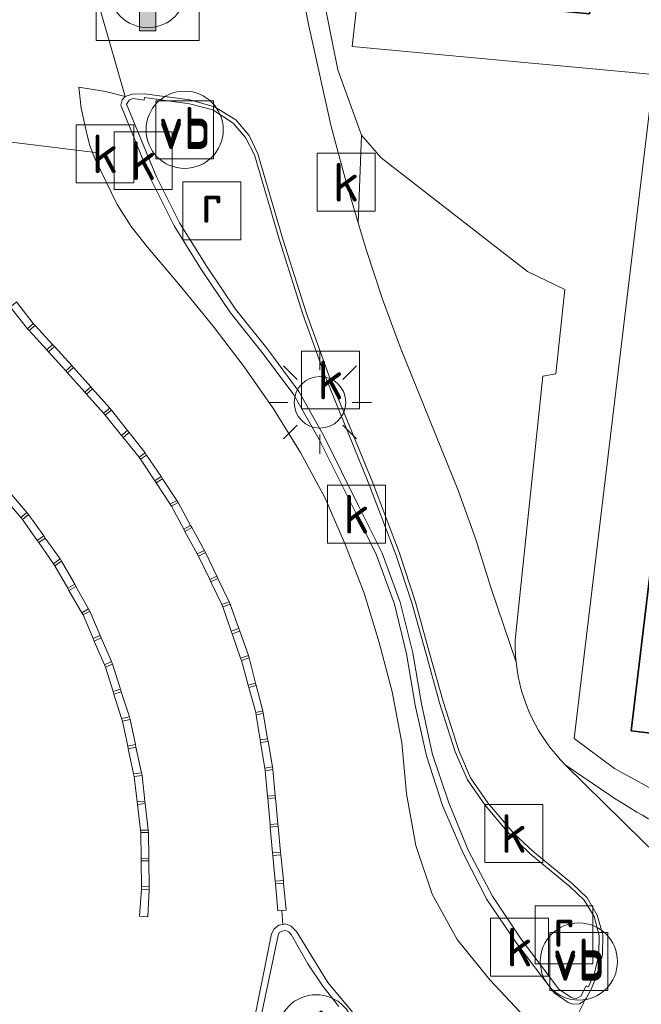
# Model space of a CAD drawing. Header units: metres. Extents: x 153919 to 160124, y 449312 to 452850.
# Tile 51 of 81: x 156086 to 156110, y 451879 to 451917. Entities that reach past the tile are written whole.
import ezdxf
from ezdxf.enums import TextEntityAlignment as Align

# ---------------------------------------------------------------- set-up
doc = ezdxf.new("R2010")
doc.units = ezdxf.units.M
for name, color, linetype, lineweight in [('B-WE-GR-BEPLANTING_CULTUUR_HEESTERS-GV', 90, 'Continuous', 18), ('B-WE-GR-GROENVOORZIENING-GV', 80, 'Continuous', 18), ('B-WE-IE-MEUBILAIR_WEGMEUBILAIR-GV', 7, 'Continuous', 18), ('B-WE-IE-MEUBILAIR_WEGMEUBILAIR-S', 7, 'Continuous', 25), ('B-WE-IE-MEUBILAIR_WEGMEUBILAIR_VERKEERSBORD-S', 7, 'Continuous', 25), ('B-WE-KL-ET_LS_OV_LICHTMAST-S', 190, 'Continuous', 25), ('B-WE-OG-BEBOUWING-GV', 7, 'Continuous', 35), ('B-WE-OG-TERREIN_CULTUURSCHEIDING-GV', 7, 'Continuous', 18), ('B-WE-RI-GWA_KOLK-S', 30, 'Continuous', 25), ('B-WE-RI-GWA_RIOOLPUT-S', 30, 'Continuous', 25), ('B-WE-RI-HWA_GOOT_LIJNGOOT-G', 150, 'Continuous', 18), ('B-WE-VH-VERHARDING_GESLOTEN-GV', 252, 'Continuous', 18), ('B-WE-VH-VERHARDING_OPEN-GV', 252, 'Continuous', 18), ('B-WE-VH-VERHARDING_TEGEL-GV', 252, 'Continuous', 18)]:
    doc.layers.add(name, color=color, linetype=linetype, lineweight=lineweight)
doc.styles.add('NLCS-ISO', font='NLCS-ISO.ttf')

# ---------------------------------------------------------------- blocks, each defined once
blk = doc.blocks.new('SIE-WEG_VERKEERSBORD_INFORMATIE-SO')
at = {"linetype": 'ByBlock', "lineweight": 18}
h = blk.add_hatch(color=0, dxfattribs=at)
h.dxf.hatch_style = 1
edge = h.paths.add_edge_path()
edge.add_arc((0, 1.247), 0.373, 0, 360)
h = blk.add_hatch(color=0, dxfattribs=at)
h.dxf.hatch_style = 1
h.paths.add_polyline_path([(0.316, 0.489), (-0.823, 0.489), (-0.823, 0.194), (-0.316, 0.194), (-0.316, -1.62), (0.316, -1.62)])
at = {"color": 0, "linetype": 'ByBlock', "lineweight": 18}
for points in [[(-2, -2), (2, -2), (2, 2), (-2, 2)], [(0.316, 0.489), (-0.823, 0.489), (-0.823, 0.194), (-0.316, 0.194), (-0.316, -1.62), (0.316, -1.62)]]:
    blk.add_lwpolyline(points, close=True, dxfattribs=at)
blk.add_circle((0, 1.247), 0.373, dxfattribs=at)
blk = doc.blocks.new('SIE-WEG_VERKEERSBORD-SO')
at = {"color": 0, "linetype": 'ByBlock', "lineweight": 18}
blk.add_lwpolyline([(-1.125, -1.125), (1.125, -1.125), (1.125, 1.125), (-1.125, 1.125)], close=True, dxfattribs=at)
at = {"color": 0, "linetype": 'ByBlock', "lineweight": 18, "style": 'NLCS-ISO'}
blk.add_text('vb', height=1.5, dxfattribs=at).set_placement((0, 0), align=Align.MIDDLE_CENTER)
blk = doc.blocks.new('SKL-ET_OV_LICHTMAST-SO')
at = {"color": 0, "linetype": 'ByBlock', "lineweight": 18}
for points in [[(0, 2), (0, 1.25)], [(-1.414, 1.414), (-0.884, 0.884)], [(0.884, 0.884), (1.414, 1.414)], [(-1.25, 0), (-2, 0)], [(2, 0), (1.25, 0)], [(-1.414, -1.414), (-0.884, -0.884)], [(0.884, -0.884), (1.414, -1.414)], [(0, -1.25), (0, -2)]]:
    blk.add_lwpolyline(points, dxfattribs=at)
blk.add_circle((0, 0), 1, dxfattribs=at)
blk = doc.blocks.new('SIE-WEG_PAAL_VERKEERSBORD-SO')
at = {"color": 0, "linetype": 'ByBlock', "lineweight": 18}
blk.add_circle((0, 0), 1.5, dxfattribs=at)
at = {"color": 0, "linetype": 'ByBlock', "lineweight": 18, "style": 'NLCS-ISO'}
blk.add_text('vb', height=1.5, dxfattribs=at).set_placement((0, 0.132), align=Align.MIDDLE_CENTER)
blk = doc.blocks.new('SRI-KOLK-SO')
at = {"color": 0, "linetype": 'ByBlock', "lineweight": 18}
blk.add_lwpolyline([(-1.125, -1.125), (1.125, -1.125), (1.125, 1.125), (-1.125, 1.125)], close=True, dxfattribs=at)
at = {"color": 0, "linetype": 'ByBlock', "lineweight": 18, "style": 'NLCS-ISO'}
blk.add_text('k', height=1.5, dxfattribs=at).set_placement((0, 0), align=Align.MIDDLE_CENTER)
blk = doc.blocks.new('SRI-PUT_INSPECTIEPUT_RIOOLPUT-SO')
at = {"color": 0, "linetype": 'ByBlock', "lineweight": 18}
blk.add_lwpolyline([(-1.125, -1.125), (1.125, -1.125), (1.125, 1.125), (-1.125, 1.125)], close=True, dxfattribs=at)
at = {"color": 0, "linetype": 'ByBlock', "lineweight": 18, "style": 'NLCS-ISO'}
blk.add_text('r', height=1.5, dxfattribs=at).set_placement((0, 0.283), align=Align.MIDDLE_CENTER)

msp = doc.modelspace()

# ---------------------------------------------------------------- linework, layer by layer
at = {"layer": 'B-WE-GR-BEPLANTING_CULTUUR_HEESTERS-GV', "flags": 128}
for points in [[(156107.218, 451940.813), (156100.288, 451941.831), (156099.574, 451935.344), (156096.809, 451933.953), (156097.118, 451925.852), (156097.361, 451918.655), (156098.1, 451914.944), (156099.007, 451912.416), (156099.776, 451911.533), (156105.456, 451907.122), (156106.915, 451906.426), (156106.565, 451903.145), (156106.055, 451903.06), (156104.991, 451892.93)], [(156115.786, 451883.458), (156116.163, 451883.347), (156127.598, 451881.87), (156135.109, 451880.964), (156135.461, 451884.036), (156110.277, 451887.031), (156108.837, 451887.821), (156107.27, 451888.985), (156110.365, 451914.766), (156098.652, 451915.855), (156100.463, 451931.908), (156110.615, 451930.656), (156111.06, 451934.188), (156112.666, 451933.999), (156113.088, 451937.929), (156106.821, 451937.558), (156107.218, 451940.813)], [(156106.928, 451887.968), (156108.666, 451886.779)]]:
    msp.add_lwpolyline(points, dxfattribs=at)
at = {"layer": 'B-WE-GR-BEPLANTING_CULTUUR_HEESTERS-GV'}
for points in [[(156104.991, 451892.93, 0.037714), (156105.02, 451891.949)], [(156105.02, 451891.949, 0.173353), (156106.928, 451887.968)], [(156108.666, 451886.779, 0.071751), (156115.786, 451883.458)]]:
    msp.add_lwpolyline(points, format="xyb", dxfattribs=at)
at = {"layer": 'B-WE-GR-GROENVOORZIENING-GV', "flags": 128}
msp.add_lwpolyline([(156096.58, 451918.64), (156096.972, 451916.665), (156097.84, 451912.755), (156098.414, 451910.584), (156098.885, 451909.011), (156099.007, 451912.416), (156098.1, 451914.944), (156097.361, 451918.655)], dxfattribs=at)
at = {"layer": 'B-WE-IE-MEUBILAIR_WEGMEUBILAIR-GV', "flags": 128}
for points in [[(156089.827, 451913.911), (156089.712, 451913.786), (156089.665, 451913.575), (156090.828, 451910.702), (156091.739, 451908.899), (156092.793, 451907.178), (156093.931, 451905.514), (156095.195, 451903.927), (156096.383, 451902.325), (156097.363, 451900.594), (156098.82, 451897.695), (156099.599, 451896.098), (156100.294, 451894.204), (156100.765, 451892.269), (156101.102, 451890.282), (156101.543, 451888.316), (156102.162, 451886.38), (156102.965, 451884.537), (156103.885, 451882.732), (156105.008, 451881.072), (156106.493, 451879.107), (156107.042, 451878.734), (156107.215, 451878.666), (156107.481, 451878.68), (156107.669, 451878.8), (156107.739, 451878.885), (156107.943, 451879.276), (156108.163, 451879.817), (156108.369, 451880.583), (156108.39, 451881.361), (156108.173, 451882.121), (156107.783, 451882.801), (156107.213, 451883.34), (156105.671, 451884.612), (156104.932, 451885.296), (156103.922, 451886.488), (156103.254, 451887.464), (156102.795, 451888.518), (156102.187, 451890.416), (156101.644, 451892.352), (156101.111, 451894.28), (156100.489, 451896.184), (156099.426, 451898.98), (156097.81, 451902.907), (156096.872, 451905.492), (156095.962, 451908.376), (156094.986, 451911.691), (156094.651, 451912.397), (156094.13, 451913.008), (156093.305, 451913.519), (156092.346, 451913.788), (156090.589, 451914.013), (156090.111, 451914.003)], [(156107.834, 451879.342), (156107.74, 451879.376), (156107.539, 451878.978), (156107.351, 451878.875), (156107.155, 451878.927), (156106.673, 451879.251), (156105.214, 451881.199), (156104.1, 451882.861), (156103.172, 451884.628), (156102.402, 451886.482), (156101.773, 451888.364), (156101.342, 451890.326), (156101.012, 451892.316), (156100.515, 451894.283), (156099.813, 451896.181), (156098.914, 451897.993), (156097.568, 451900.706), (156096.581, 451902.461), (156095.381, 451904.088), (156094.123, 451905.656), (156093.002, 451907.315), (156091.945, 451909.007), (156091.046, 451910.793), (156089.887, 451913.618), (156089.982, 451913.775), (156090.125, 451913.837), (156090.571, 451913.778), (156090.582, 451913.874), (156092.332, 451913.631), (156093.237, 451913.397), (156094.03, 451912.884), (156094.506, 451912.329), (156094.851, 451911.644), (156095.829, 451908.331), (156096.731, 451905.459), (156097.596, 451903.055), (156099.278, 451898.933), (156100.349, 451896.135), (156100.971, 451894.254), (156101.512, 451892.317), (156102.044, 451890.372), (156102.657, 451888.465), (156103.132, 451887.376), (156103.799, 451886.403), (156104.677, 451885.372), (156105.563, 451884.508), (156107.12, 451883.229), (156107.658, 451882.708), (156108.046, 451882.07), (156108.24, 451881.337), (156108.235, 451880.602), (156108.058, 451879.868)], [(156085.492, 451905.843), (156085.366, 451905.749), (156086.043, 451904.899), (156086.264, 451905.099), (156085.618, 451905.937)], [(156086.332, 451905.026), (156086.11, 451904.825), (156086.786, 451904.078), (156087.015, 451904.284)], [(156087.528, 451903.258), (156087.766, 451903.47), (156087.083, 451904.211), (156086.854, 451904.004)], [(156087.832, 451903.395), (156087.595, 451903.183), (156088.267, 451902.432), (156088.5, 451902.64)], [(156089.232, 451901.812), (156088.566, 451902.565), (156088.334, 451902.357), (156088.99, 451901.623)], [(156089.296, 451901.732), (156089.058, 451901.539), (156089.691, 451900.755), (156089.923, 451900.943)], [(156090.371, 451899.916), (156090.613, 451900.076), (156089.985, 451900.864), (156089.754, 451900.677)], [(156090.668, 451899.992), (156090.426, 451899.833), (156090.982, 451898.992), (156091.227, 451899.154)], [(156091.578, 451898.088), (156091.841, 451898.232), (156091.282, 451899.07), (156091.037, 451898.908)], [(156085.363, 451898.521), (156085.134, 451898.327), (156085.786, 451897.57), (156086.008, 451897.758)], [(156091.891, 451898.145), (156091.627, 451898.001), (156092.109, 451897.116), (156092.377, 451897.262)], [(156085.849, 451897.492), (156086.42, 451896.673), (156086.668, 451896.85), (156086.072, 451897.682)], [(156092.634, 451896.157), (156092.911, 451896.291), (156092.425, 451897.174), (156092.157, 451897.028)], [(156086.726, 451896.768), (156086.477, 451896.591), (156087.049, 451895.771), (156087.307, 451895.956)], [(156092.956, 451896.202), (156092.677, 451896.067), (156093.117, 451895.16), (156093.391, 451895.293)], [(156087.365, 451895.874), (156087.105, 451895.688), (156087.602, 451894.821), (156087.872, 451894.973)], [(156093.434, 451895.202), (156093.161, 451895.07), (156093.585, 451894.195), (156093.869, 451894.294)], [(156087.921, 451894.886), (156087.651, 451894.735), (156088.148, 451893.868), (156088.41, 451894.015)], [(156093.907, 451894.201), (156093.623, 451894.102), (156093.954, 451893.15), (156094.247, 451893.252)], [(156088.198, 451893.781), (156088.59, 451892.862), (156088.866, 451892.98), (156088.459, 451893.928)], [(156094.281, 451893.158), (156093.987, 451893.056), (156094.318, 451892.104), (156094.62, 451892.209)], [(156088.906, 451892.888), (156088.63, 451892.77), (156089.025, 451891.852), (156089.3, 451891.97)], [(156089.063, 451891.759), (156089.363, 451890.807), (156089.651, 451890.899), (156089.339, 451891.878)], [(156094.651, 451892.114), (156094.346, 451892.008), (156094.609, 451891.057), (156094.901, 451891.137)], [(156089.682, 451890.803), (156089.393, 451890.711), (156089.694, 451889.758), (156089.995, 451889.823)], [(156094.926, 451891.041), (156094.636, 451890.96), (156094.904, 451889.989), (156095.176, 451890.064)], [(156095.199, 451889.967), (156094.925, 451889.891), (156095.081, 451888.927), (156095.367, 451888.973)], [(156089.724, 451889.663), (156089.931, 451888.685), (156090.232, 451888.75), (156090.023, 451889.727)], [(156095.383, 451888.874), (156095.096, 451888.828), (156095.257, 451887.833), (156095.551, 451887.88)], [(156090.253, 451888.652), (156089.952, 451888.588), (156090.16, 451887.61), (156090.468, 451887.646)], [(156095.566, 451887.782), (156095.27, 451887.734), (156095.359, 451886.751), (156095.662, 451886.778)], [(156090.179, 451887.512), (156090.298, 451886.52), (156090.602, 451886.555), (156090.488, 451887.547)], [(156095.671, 451886.679), (156095.369, 451886.651), (156095.46, 451885.647), (156095.767, 451885.675)], [(156090.613, 451886.455), (156090.31, 451886.421), (156090.428, 451885.429), (156090.73, 451885.432)], [(156095.777, 451885.576), (156095.469, 451885.548), (156095.56, 451884.544), (156095.873, 451884.573)], [(156090.441, 451885.329), (156090.455, 451884.33), (156090.749, 451884.333), (156090.739, 451885.332)], [(156090.75, 451884.233), (156090.456, 451884.23), (156090.471, 451883.231), (156090.759, 451883.234)], [(156095.883, 451884.473), (156095.569, 451884.444), (156095.66, 451883.442), (156095.978, 451883.471)], [(156090.76, 451883.127), (156090.471, 451883.131), (156090.391, 451882.085), (156090.55, 451882.074), (156090.71, 451882.064)], [(156096.089, 451882.317), (156095.988, 451883.372), (156095.669, 451883.343), (156095.765, 451882.289), (156095.924, 451882.303)]]:
    msp.add_lwpolyline(points, close=True, dxfattribs=at)
for points in [[(156098.983, 451877.969), (156097.71, 451879.513), (156096.49, 451881.497), (156096.282, 451881.701), (156096.063, 451881.785), (156095.956, 451881.765), (156095.803, 451881.737), (156095.627, 451881.599), (156095.514, 451881.399), (156094.722, 451877.465)], [(156094.947, 451877.411), (156095.773, 451881.332), (156095.818, 451881.449), (156095.919, 451881.5), (156096.055, 451881.53), (156096.19, 451881.48), (156096.275, 451881.379), (156096.93, 451880.236), (156097.512, 451879.369), (156098.128, 451878.583)]]:
    msp.add_lwpolyline(points, dxfattribs=at)
at = {"layer": 'B-WE-OG-BEBOUWING-GV', "flags": 128}
msp.add_lwpolyline([(156127.439, 451887.169), (156127.535, 451887.971), (156132.983, 451933.638), (156125.128, 451934.575), (156124.923, 451932.858), (156122.718, 451933.121), (156122.919, 451934.801), (156115.063, 451935.738), (156113.859, 451925.644), (156108.695, 451926.26), (156108.96, 451928.477), (156103.309, 451929.151), (156101.899, 451917.709), (156107.872, 451917.129), (156107.986, 451917.948), (156112.867, 451917.414), (156109.486, 451889.289), (156117.307, 451888.345), (156117.509, 451890.063), (156119.73, 451889.802), (156119.528, 451888.084)], close=True, dxfattribs=at)
at = {"layer": 'B-WE-OG-TERREIN_CULTUURSCHEIDING-GV', "flags": 128}
for points in [[(156104.991, 451892.93), (156106.055, 451903.06), (156106.565, 451903.145), (156106.915, 451906.426), (156105.456, 451907.122), (156099.776, 451911.533), (156099.007, 451912.416), (156098.885, 451909.011), (156099.205, 451907.941), (156099.829, 451906.049), (156100.533, 451904.16), (156102.776, 451898.59), (156103.455, 451896.715), (156104.049, 451894.815), (156105.02, 451891.949)], [(156108.666, 451886.779), (156106.928, 451887.968), (156109.939, 451884.994), (156110.803, 451884.167), (156111.362, 451883.183), (156111.584, 451882.408), (156111.707, 451881.485)]]:
    msp.add_lwpolyline(points, dxfattribs=at)
at = {"layer": 'B-WE-OG-TERREIN_CULTUURSCHEIDING-GV'}
for points in [[(156105.02, 451891.949, -0.037714), (156104.991, 451892.93)], [(156115.786, 451883.458, -0.071751), (156108.666, 451886.779)]]:
    msp.add_lwpolyline(points, format="xyb", dxfattribs=at)
at = {"layer": 'B-WE-RI-HWA_GOOT_LIJNGOOT-G', "flags": 128}
msp.add_lwpolyline([(156078.87, 451912.949), (156088.789, 451911.723)], dxfattribs=at)
at = {"layer": 'B-WE-VH-VERHARDING_GESLOTEN-GV', "flags": 128}
for points in [[(156088.466, 451912.014), (156088.345, 451912.463), (156088.129, 451913.466), (156088.032, 451914.278), (156089.065, 451914.105), (156089.827, 451913.911), (156088.884, 451917.201), (156087.764, 451917.288), (156087.851, 451921.36), (156088.081, 451921.365), (156087.853, 451924.672), (156087.838, 451926.473), (156088.024, 451934.909), (156088.319, 451947.355), (156088.415, 451951.406), (156088.475, 451956.655), (156088.622, 451961.634), (156088.726, 451966.861), (156088.804, 451972.097), (156088.824, 451974.135), (156088.308, 451974.173), (156086.831, 451960.851), (156083.77, 451929.248), (156082.9, 451914.678)], [(156105.02, 451891.949), (156104.049, 451894.815), (156103.455, 451896.715), (156102.776, 451898.59), (156100.533, 451904.16), (156099.829, 451906.049), (156099.205, 451907.941), (156098.885, 451909.011), (156098.414, 451910.584), (156097.84, 451912.755), (156096.972, 451916.665), (156096.58, 451918.64)], [(156088.884, 451917.201), (156089.827, 451913.911), (156090.111, 451914.003), (156090.589, 451914.013), (156092.346, 451913.788), (156093.305, 451913.519), (156094.13, 451913.008), (156094.651, 451912.397), (156094.986, 451911.691), (156095.962, 451908.376), (156096.872, 451905.492), (156097.81, 451902.907), (156099.426, 451898.98), (156100.489, 451896.184), (156101.111, 451894.28), (156101.644, 451892.352), (156102.187, 451890.416), (156102.795, 451888.518), (156103.254, 451887.464), (156103.922, 451886.488), (156104.932, 451885.296), (156105.671, 451884.612), (156107.213, 451883.34), (156107.783, 451882.801), (156108.173, 451882.121), (156108.39, 451881.361), (156108.369, 451880.583), (156108.163, 451879.817), (156107.943, 451879.276), (156107.739, 451878.885), (156107.669, 451878.8), (156107.643, 451878.711), (156106.832, 451877.106)], [(156106.832, 451877.106), (156107.643, 451878.711), (156107.669, 451878.8), (156107.481, 451878.68), (156107.215, 451878.666), (156107.042, 451878.734), (156106.493, 451879.107), (156105.008, 451881.072), (156103.885, 451882.732), (156102.965, 451884.537), (156102.162, 451886.38), (156101.543, 451888.316), (156101.102, 451890.282), (156100.765, 451892.269), (156100.294, 451894.204), (156099.599, 451896.098), (156098.82, 451897.695), (156097.363, 451900.594), (156096.383, 451902.325), (156095.195, 451903.927), (156093.931, 451905.514), (156092.793, 451907.178), (156091.739, 451908.899), (156090.828, 451910.702), (156089.665, 451913.575), (156089.712, 451913.786), (156089.827, 451913.911), (156089.065, 451914.105), (156088.032, 451914.278), (156088.129, 451913.466), (156088.345, 451912.463), (156088.466, 451912.014), (156088.659, 451911.502), (156089.528, 451909.718), (156090.061, 451908.863), (156090.697, 451908.068), (156091.986, 451906.546), (156093.247, 451905), (156094.46, 451903.415), (156095.597, 451901.782), (156096.648, 451900.086), (156097.603, 451898.316), (156098.391, 451896.493), (156099.121, 451894.632), (156099.694, 451892.709), (156100.203, 451890.794), (156100.585, 451888.823), (156100.761, 451886.838), (156101.123, 451884.833), (156101.753, 451882.937), (156102.73, 451881.178), (156104, 451879.617), (156105.377, 451878.15)], [(156105.377, 451878.15), (156104, 451879.617), (156102.73, 451881.178), (156101.753, 451882.937), (156101.123, 451884.833), (156100.761, 451886.838), (156100.585, 451888.823), (156100.203, 451890.794), (156099.694, 451892.709), (156099.121, 451894.632), (156098.391, 451896.493), (156097.603, 451898.316), (156096.648, 451900.086), (156095.597, 451901.782), (156094.46, 451903.415), (156093.247, 451905), (156091.986, 451906.546), (156090.697, 451908.068), (156090.061, 451908.863), (156089.528, 451909.718), (156088.659, 451911.502), (156088.466, 451912.014)], [(156085.366, 451905.749), (156086.043, 451904.899), (156086.11, 451904.825), (156086.786, 451904.078), (156086.854, 451904.004), (156087.528, 451903.258), (156087.595, 451903.183), (156088.267, 451902.432), (156088.334, 451902.357), (156088.99, 451901.623), (156089.058, 451901.539), (156089.691, 451900.755), (156089.754, 451900.677), (156090.371, 451899.916), (156090.426, 451899.833), (156090.982, 451898.992), (156091.037, 451898.908), (156091.578, 451898.088), (156091.627, 451898.001), (156092.109, 451897.116), (156092.157, 451897.028), (156092.634, 451896.157), (156092.677, 451896.067), (156093.117, 451895.16), (156093.161, 451895.07), (156093.585, 451894.195), (156093.623, 451894.102), (156093.954, 451893.15), (156093.987, 451893.056), (156094.318, 451892.104), (156094.346, 451892.008), (156094.609, 451891.057), (156094.636, 451890.96), (156094.904, 451889.989), (156094.925, 451889.891), (156095.081, 451888.927), (156095.096, 451888.828), (156095.257, 451887.833), (156095.27, 451887.734), (156095.359, 451886.751), (156095.369, 451886.651), (156095.46, 451885.647), (156095.469, 451885.548), (156095.56, 451884.544), (156095.569, 451884.444), (156095.66, 451883.442), (156095.669, 451883.343), (156095.765, 451882.289), (156095.924, 451882.303), (156096.089, 451882.317), (156095.988, 451883.372), (156095.978, 451883.471), (156095.883, 451884.473), (156095.873, 451884.573), (156095.777, 451885.576), (156095.767, 451885.675), (156095.671, 451886.679), (156095.662, 451886.778), (156095.566, 451887.782), (156095.551, 451887.88), (156095.383, 451888.874), (156095.367, 451888.973), (156095.199, 451889.967), (156095.176, 451890.064), (156094.926, 451891.041), (156094.901, 451891.137), (156094.651, 451892.114), (156094.62, 451892.209), (156094.281, 451893.158), (156094.247, 451893.252), (156093.907, 451894.201), (156093.869, 451894.294), (156093.434, 451895.202), (156093.391, 451895.293), (156092.956, 451896.202), (156092.911, 451896.291), (156092.425, 451897.174), (156092.377, 451897.262), (156091.891, 451898.145), (156091.841, 451898.232), (156091.282, 451899.07), (156091.227, 451899.154), (156090.668, 451899.992), (156090.613, 451900.076), (156089.985, 451900.864), (156089.923, 451900.943), (156089.296, 451901.732), (156089.232, 451901.812), (156088.566, 451902.565), (156088.5, 451902.64), (156087.832, 451903.395), (156087.766, 451903.47), (156087.083, 451904.211), (156087.015, 451904.284), (156086.332, 451905.026), (156086.264, 451905.099), (156085.618, 451905.937)], [(156094.722, 451877.465), (156095.514, 451881.399), (156095.627, 451881.599), (156095.803, 451881.737), (156095.956, 451881.765), (156095.924, 451882.303), (156095.765, 451882.289), (156095.669, 451883.343), (156095.66, 451883.442), (156095.569, 451884.444), (156095.56, 451884.544), (156095.469, 451885.548), (156095.46, 451885.647), (156095.369, 451886.651), (156095.359, 451886.751), (156095.27, 451887.734), (156095.257, 451887.833), (156095.096, 451888.828), (156095.081, 451888.927), (156094.925, 451889.891), (156094.904, 451889.989), (156094.636, 451890.96), (156094.609, 451891.057), (156094.346, 451892.008), (156094.318, 451892.104), (156093.987, 451893.056), (156093.954, 451893.15), (156093.623, 451894.102), (156093.585, 451894.195), (156093.161, 451895.07), (156093.117, 451895.16), (156092.677, 451896.067), (156092.634, 451896.157), (156092.157, 451897.028), (156092.109, 451897.116), (156091.627, 451898.001), (156091.578, 451898.088), (156091.037, 451898.908), (156090.982, 451898.992), (156090.426, 451899.833), (156090.371, 451899.916), (156089.754, 451900.677), (156089.691, 451900.755), (156089.058, 451901.539), (156088.99, 451901.623), (156088.334, 451902.357), (156088.267, 451902.432), (156087.595, 451903.183), (156087.528, 451903.258), (156086.854, 451904.004), (156086.786, 451904.078), (156086.11, 451904.825), (156086.043, 451904.899), (156085.366, 451905.749)], [(156085.618, 451905.937), (156086.264, 451905.099), (156086.332, 451905.026), (156087.015, 451904.284), (156087.083, 451904.211), (156087.766, 451903.47), (156087.832, 451903.395), (156088.5, 451902.64), (156088.566, 451902.565), (156089.232, 451901.812), (156089.296, 451901.732), (156089.923, 451900.943), (156089.985, 451900.864), (156090.613, 451900.076), (156090.668, 451899.992), (156091.227, 451899.154), (156091.282, 451899.07), (156091.841, 451898.232), (156091.891, 451898.145), (156092.377, 451897.262), (156092.425, 451897.174), (156092.911, 451896.291), (156092.956, 451896.202), (156093.391, 451895.293), (156093.434, 451895.202), (156093.869, 451894.294), (156093.907, 451894.201), (156094.247, 451893.252), (156094.281, 451893.158), (156094.62, 451892.209), (156094.651, 451892.114), (156094.901, 451891.137), (156094.926, 451891.041), (156095.176, 451890.064), (156095.199, 451889.967), (156095.367, 451888.973), (156095.383, 451888.874), (156095.551, 451887.88), (156095.566, 451887.782), (156095.662, 451886.778), (156095.671, 451886.679), (156095.767, 451885.675), (156095.777, 451885.576), (156095.873, 451884.573), (156095.883, 451884.473), (156095.978, 451883.471), (156095.988, 451883.372), (156096.089, 451882.317), (156095.924, 451882.303), (156095.956, 451881.765), (156096.063, 451881.785), (156096.282, 451881.701), (156096.49, 451881.497), (156097.71, 451879.513), (156098.983, 451877.969)], [(156085.134, 451898.327), (156085.786, 451897.57), (156085.849, 451897.492), (156086.42, 451896.673), (156086.477, 451896.591), (156087.049, 451895.771), (156087.105, 451895.688), (156087.602, 451894.821), (156087.651, 451894.735), (156088.148, 451893.868), (156088.198, 451893.781), (156088.59, 451892.862), (156088.63, 451892.77), (156089.025, 451891.852), (156089.063, 451891.759), (156089.363, 451890.807), (156089.393, 451890.711), (156089.694, 451889.758), (156089.724, 451889.663), (156089.931, 451888.685), (156089.952, 451888.588), (156090.16, 451887.61), (156090.179, 451887.512), (156090.298, 451886.52), (156090.31, 451886.421), (156090.428, 451885.429), (156090.441, 451885.329), (156090.455, 451884.33), (156090.456, 451884.23), (156090.471, 451883.231), (156090.471, 451883.131), (156090.391, 451882.085), (156090.55, 451882.074), (156090.71, 451882.064), (156090.76, 451883.127), (156090.759, 451883.234), (156090.75, 451884.233), (156090.749, 451884.333), (156090.739, 451885.332), (156090.73, 451885.432), (156090.613, 451886.455), (156090.602, 451886.555), (156090.488, 451887.547), (156090.468, 451887.646), (156090.253, 451888.652), (156090.232, 451888.75), (156090.023, 451889.727), (156089.995, 451889.823), (156089.682, 451890.803), (156089.651, 451890.899), (156089.339, 451891.878), (156089.3, 451891.97), (156088.906, 451892.888), (156088.866, 451892.98), (156088.459, 451893.928), (156088.41, 451894.015), (156087.921, 451894.886), (156087.872, 451894.973), (156087.365, 451895.874), (156087.307, 451895.956), (156086.726, 451896.768), (156086.668, 451896.85), (156086.072, 451897.682), (156086.008, 451897.758), (156085.363, 451898.521)], [(156085.363, 451898.521), (156086.008, 451897.758), (156086.072, 451897.682), (156086.668, 451896.85), (156086.726, 451896.768), (156087.307, 451895.956), (156087.365, 451895.874), (156087.872, 451894.973), (156087.921, 451894.886), (156088.41, 451894.015), (156088.459, 451893.928), (156088.866, 451892.98), (156088.906, 451892.888), (156089.3, 451891.97), (156089.339, 451891.878), (156089.651, 451890.899), (156089.682, 451890.803), (156089.995, 451889.823), (156090.023, 451889.727), (156090.232, 451888.75), (156090.253, 451888.652), (156090.468, 451887.646), (156090.488, 451887.547), (156090.602, 451886.555), (156090.613, 451886.455), (156090.73, 451885.432), (156090.739, 451885.332), (156090.749, 451884.333), (156090.75, 451884.233), (156090.759, 451883.234), (156090.76, 451883.127), (156090.71, 451882.064), (156090.55, 451882.074), (156090.391, 451882.085), (156090.471, 451883.131), (156090.471, 451883.231), (156090.456, 451884.23), (156090.455, 451884.33), (156090.441, 451885.329), (156090.428, 451885.429), (156090.31, 451886.421), (156090.298, 451886.52), (156090.179, 451887.512), (156090.16, 451887.61), (156089.952, 451888.588), (156089.931, 451888.685), (156089.724, 451889.663), (156089.694, 451889.758), (156089.393, 451890.711), (156089.363, 451890.807), (156089.063, 451891.759), (156089.025, 451891.852), (156088.63, 451892.77), (156088.59, 451892.862), (156088.198, 451893.781), (156088.148, 451893.868), (156087.651, 451894.735), (156087.602, 451894.821), (156087.105, 451895.688), (156087.049, 451895.771), (156086.477, 451896.591), (156086.42, 451896.673), (156085.849, 451897.492), (156085.786, 451897.57), (156085.134, 451898.327)], [(156109.939, 451884.994), (156106.928, 451887.968)]]:
    msp.add_lwpolyline(points, dxfattribs=at)
at = {"layer": 'B-WE-VH-VERHARDING_GESLOTEN-GV'}
msp.add_lwpolyline([(156106.928, 451887.968, -0.173353), (156105.02, 451891.949)], format="xyb", dxfattribs=at)
at = {"layer": 'B-WE-VH-VERHARDING_OPEN-GV', "flags": 128}
msp.add_lwpolyline([(156089.827, 451913.911), (156089.712, 451913.786), (156089.665, 451913.575), (156090.828, 451910.702), (156091.739, 451908.899), (156092.793, 451907.178), (156093.931, 451905.514), (156095.195, 451903.927), (156096.383, 451902.325), (156097.363, 451900.594), (156098.82, 451897.695), (156099.599, 451896.098), (156100.294, 451894.204), (156100.765, 451892.269), (156101.102, 451890.282), (156101.543, 451888.316), (156102.162, 451886.38), (156102.965, 451884.537), (156103.885, 451882.732), (156105.008, 451881.072), (156106.493, 451879.107), (156107.042, 451878.734), (156107.215, 451878.666), (156107.481, 451878.68), (156107.669, 451878.8), (156107.739, 451878.885), (156107.943, 451879.276), (156108.163, 451879.817), (156108.369, 451880.583), (156108.39, 451881.361), (156108.173, 451882.121), (156107.783, 451882.801), (156107.213, 451883.34), (156105.671, 451884.612), (156104.932, 451885.296), (156103.922, 451886.488), (156103.254, 451887.464), (156102.795, 451888.518), (156102.187, 451890.416), (156101.644, 451892.352), (156101.111, 451894.28), (156100.489, 451896.184), (156099.426, 451898.98), (156097.81, 451902.907), (156096.872, 451905.492), (156095.962, 451908.376), (156094.986, 451911.691), (156094.651, 451912.397), (156094.13, 451913.008), (156093.305, 451913.519), (156092.346, 451913.788), (156090.589, 451914.013), (156090.111, 451914.003)], close=True, dxfattribs=at)
msp.add_lwpolyline([(156098.983, 451877.969), (156097.71, 451879.513), (156096.49, 451881.497), (156096.282, 451881.701), (156096.063, 451881.785), (156095.956, 451881.765), (156095.803, 451881.737), (156095.627, 451881.599), (156095.514, 451881.399), (156094.722, 451877.465)], dxfattribs=at)
at = {"layer": 'B-WE-VH-VERHARDING_TEGEL-GV', "flags": 128}
for points in [[(156134.993, 451935.699), (156115.922, 451937.995), (156114.879, 451938.04), (156113.088, 451937.929), (156112.666, 451933.999), (156111.06, 451934.188), (156110.615, 451930.656), (156100.463, 451931.908), (156098.652, 451915.855), (156110.365, 451914.766), (156107.27, 451888.985), (156108.837, 451887.821), (156110.277, 451887.031), (156135.461, 451884.036), (156135.109, 451880.964)], [(156117.307, 451888.345), (156109.486, 451889.289), (156112.867, 451917.414), (156107.986, 451917.948), (156107.872, 451917.129), (156101.899, 451917.709), (156103.309, 451929.151), (156108.96, 451928.477), (156108.695, 451926.26), (156113.859, 451925.644)]]:
    msp.add_lwpolyline(points, dxfattribs=at)

# ---------------------------------------------------------------- block references
at = {"layer": 'B-WE-IE-MEUBILAIR_WEGMEUBILAIR-S'}
for name, p in [('SIE-WEG_PAAL_VERKEERSBORD-SO', (156090.711, 451918.087)), ('SIE-WEG_PAAL_VERKEERSBORD-SO', (156092.143, 451912.623)), ('SIE-WEG_VERKEERSBORD-SO', (156092.143, 451912.623)), ('SIE-WEG_PAAL_VERKEERSBORD-SO', (156107.456, 451880.325)), ('SIE-WEG_VERKEERSBORD-SO', (156107.456, 451880.325)), ('SIE-WEG_PAAL_VERKEERSBORD-SO', (156097.254, 451877.536))]:
    msp.add_blockref(name, p, dxfattribs=at)
at = {"layer": 'B-WE-IE-MEUBILAIR_WEGMEUBILAIR_VERKEERSBORD-S'}
msp.add_blockref('SIE-WEG_VERKEERSBORD_INFORMATIE-SO', (156090.711, 451918.087), dxfattribs=at)
at = {"layer": 'B-WE-KL-ET_LS_OV_LICHTMAST-S'}
msp.add_blockref('SKL-ET_OV_LICHTMAST-SO', (156097.4, 451902.039), dxfattribs=at)
at = {"layer": 'B-WE-RI-GWA_KOLK-S'}
for p in [(156089.05, 451911.689), (156090.536, 451911.423), (156098.414, 451910.584), (156097.81, 451902.907), (156098.82, 451897.695), (156104.932, 451885.296), (156105.15, 451880.883)]:
    msp.add_blockref('SRI-KOLK-SO', p, dxfattribs=at)
at = {"layer": 'B-WE-RI-GWA_RIOOLPUT-S'}
for p in [(156093.204, 451909.475), (156106.879, 451881.363)]:
    msp.add_blockref('SRI-PUT_INSPECTIEPUT_RIOOLPUT-SO', p, dxfattribs=at)

doc.saveas('drawing.dxf')
